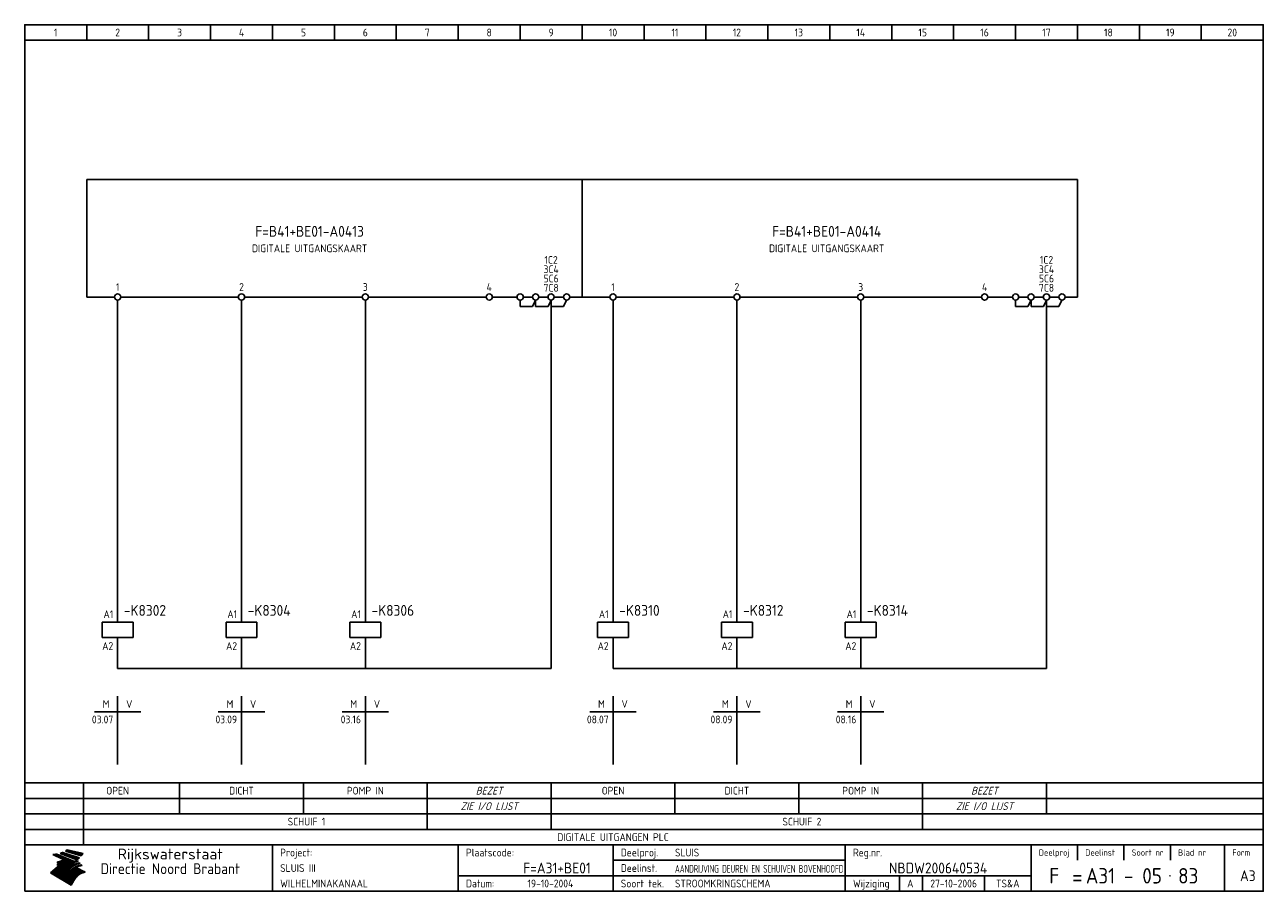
# Model space of a CAD drawing. Extents: x 10 to 410, y 10 to 290.
import ezdxf
from ezdxf.enums import TextEntityAlignment as Align

# ---------------------------------------------------------------- set-up
doc = ezdxf.new("R2010")
doc.units = 0
doc.header["$LTSCALE"] = 15
doc.header["$MEASUREMENT"] = 0
for name, color, linetype in [('0-25', 7, 'CONTINUOUS'), ('0-35', 2, 'CONTINUOUS'), ('0-50', 3, 'CONTINUOUS'), ('B-25', 7, 'CONTINUOUS'), ('B-35', 2, 'CONTINUOUS'), ('S-25', 7, 'CONTINUOUS')]:
    doc.layers.add(name, color=color, linetype=linetype)
doc.styles.add('ISO', font='iso.shx')
doc.styles.get("Standard").update_dxf_attribs({"font": 'iso.shx'})

# ---------------------------------------------------------------- blocks, each defined once
blk = doc.blocks.new('0035')
at = {"layer": 'S-25'}
blk.add_circle((0, 0), 1, dxfattribs=at)
at = {"layer": 'B-25'}
blk.add_attdef('OM1', text='', height=2.5, dxfattribs=at).set_placement((0, -3.01), align=Align.MIDDLE)
blk = doc.blocks.new('0059')
at = {"layer": 'S-25'}
for p, q in [((0, 0), (0, -5)), ((-5, -5), (5, -5)), ((-5, -10), (-5, -5)), ((5, -10), (5, -5)), ((-5, -10), (5, -10)), ((0, -10), (0, -15))]:
    blk.add_line(p, q, dxfattribs=at)
at = {"layer": 'B-25'}
for tag, p in [('KN1', (-1.43, -3.73)), ('KN2', (-1.43, -14.01))]:
    blk.add_attdef(tag, text='', height=2.5, dxfattribs=at).set_placement(p, align=Align.RIGHT)
at = {"layer": 'B-35'}
blk.add_attdef('KT', (7.14, -8.99), '', height=3.5, dxfattribs=at)
blk = doc.blocks.new('0060')
at = {"layer": 'S-25'}
for p, q in [((0, 0), (0, -22)), ((-7.5, -5), (0, -5)), ((7.5, -5), (0, -5))]:
    blk.add_line(p, q, dxfattribs=at)
at = {"layer": 'B-25', "style": 'ISO'}
blk.add_text('M', height=2.5, dxfattribs=at).set_placement((-3.75, -2.5), align=Align.MIDDLE_CENTER)
blk.add_text('V', height=2.5, dxfattribs=at).set_placement((3.75, -2.5), align=Align.MIDDLE)
at = {"layer": 'B-25'}
for tag, p in [('M1', (-1.43, -8.73)), ('M2', (-1.43, -12.73)), ('M3', (-1.43, -16.73)), ('M4', (-1.43, -20.73))]:
    blk.add_attdef(tag, text='', height=2.5, dxfattribs=at).set_placement(p, align=Align.RIGHT)
for tag, p in [('V1', (1.57, -8.73)), ('V2', (1.57, -12.73)), ('V3', (1.57, -16.73)), ('V4', (1.57, -20.73))]:
    blk.add_attdef(tag, p, '', height=2.5, dxfattribs=at)
blk = doc.blocks.new('KADERA3')
at = {"layer": '0-25'}
for p, q in [((30, 285), (30, 290)), ((50, 285), (50, 290)), ((70, 285), (70, 290)), ((90, 285), (90, 290)), ((110, 285), (110, 290)), ((130, 285), (130, 290)), ((150, 285), (150, 290)), ((170, 285), (170, 290)), ((190, 285), (190, 290)), ((210, 285), (210, 290)), ((230, 285), (230, 290)), ((250, 285), (250, 290)), ((270, 285), (270, 290)), ((290, 285), (290, 290)), ((310, 285), (310, 290)), ((330, 285), (330, 290)), ((350, 285), (350, 290)), ((370, 285), (370, 290)), ((390, 285), (390, 290)), ((10, 285), (410, 285)), ((410, 35), (10, 35)), ((410, 30), (10, 30)), ((350, 25), (350, 20)), ((365, 25), (365, 20)), ((380, 25), (380, 20)), ((200, 20), (275, 20)), ((150, 15), (335, 15)), ((292.5, 15), (292.5, 10)), ((300, 15), (300, 10)), ((320, 15), (320, 10))]:
    blk.add_line(p, q, dxfattribs=at)
at = {"layer": '0-25', "color": 7}
for p, q in [((19.1, 21.89), (25.12, 19)), ((19.1, 21.89), (25.12, 19)), ((19.17, 21.86), (20.7, 21.86)), ((19.29, 21.8), (20.83, 21.8)), ((19.4, 21.75), (20.96, 21.75)), ((19.52, 21.69), (21.09, 21.69)), ((19.64, 21.63), (21.22, 21.63)), ((19.74, 21.92), (20.56, 21.92)), ((19.75, 21.58), (21.36, 21.58)), ((19.87, 21.52), (21.49, 21.52)), ((19.99, 21.47), (21.62, 21.47)), ((20.11, 21.41), (21.75, 21.41)), ((20.22, 21.35), (21.88, 21.35)), ((20.25, 21.97), (20.43, 21.97)), ((20.34, 21.3), (22.02, 21.3)), ((20.38, 21.99), (26.02, 19.59)), ((20.38, 21.99), (26.02, 19.59)), ((20.46, 21.24), (22.15, 21.24)), ((20.57, 21.18), (22.28, 21.18)), ((20.69, 21.13), (22.41, 21.13)), ((20.81, 21.07), (22.55, 21.07)), ((20.92, 21.02), (22.68, 21.02)), ((21.04, 20.96), (22.81, 20.96)), ((21.16, 20.9), (22.94, 20.9)), ((21.27, 20.85), (23.07, 20.85)), ((21.39, 20.79), (23.21, 20.79)), ((21.47, 22.25), (26.83, 20.19)), ((21.47, 22.25), (26.83, 20.19)), ((21.49, 22.25), (23.07, 22.25)), ((21.51, 20.73), (23.34, 20.73)), ((21.6, 22.2), (23.25, 22.2)), ((21.63, 20.68), (23.47, 20.68)), ((21.65, 22.31), (22.89, 22.31)), ((21.74, 20.62), (23.6, 20.62)), ((21.75, 22.14), (23.42, 22.14)), ((21.8, 22.37), (22.71, 22.37)), ((21.86, 20.57), (23.73, 20.57)), ((21.9, 22.08), (23.6, 22.08)), ((21.94, 22.42), (22.53, 22.42)), ((21.98, 20.51), (23.87, 20.51)), ((22.04, 22.03), (23.78, 22.03)), ((22.06, 22.48), (22.36, 22.48)), ((22.09, 20.45), (24, 20.45)), ((22.18, 22.53), (27.65, 20.8)), ((22.18, 22.53), (27.65, 20.8)), ((22.19, 21.97), (23.96, 21.97)), ((22.21, 20.4), (24.13, 20.4)), ((22.33, 20.34), (24.26, 20.34)), ((22.34, 21.92), (24.13, 21.92)), ((22.37, 20), (23.08, 20)), ((22.44, 20.28), (24.4, 20.28)), ((22.48, 21.86), (24.31, 21.86)), ((22.49, 20.06), (23.04, 20.06)), ((22.56, 20.23), (24.53, 20.23)), ((22.61, 20.12), (22.93, 20.12)), ((22.63, 21.8), (24.49, 21.8)), ((22.68, 20.17), (24.66, 20.17)), ((22.71, 20.17), (22.82, 20.17)), ((23.11, 20.02), (22.77, 20.2)), ((23.11, 20.02), (22.77, 20.2)), ((22.78, 21.75), (24.67, 21.75)), ((22.79, 20.12), (24.79, 20.12)), ((22.91, 20.06), (24.92, 20.06)), ((22.92, 21.69), (24.85, 21.69)), ((23.03, 20), (25.06, 20)), ((23.07, 21.63), (25.02, 21.63)), ((23.14, 22.99), (28.22, 21.46)), ((23.14, 22.99), (28.22, 21.46)), ((23.15, 22.98), (25.33, 22.98)), ((23.22, 21.58), (25.2, 21.58)), ((23.23, 23.04), (25.09, 23.04)), ((23.32, 23.1), (24.84, 23.1)), ((23.34, 22.93), (25.57, 22.93)), ((23.36, 21.52), (25.38, 21.52)), ((23.4, 23.15), (24.6, 23.15)), ((23.49, 23.21), (24.36, 23.21)), ((23.51, 21.47), (25.56, 21.47)), ((23.52, 22.87), (25.81, 22.87)), ((23.57, 23.27), (24.12, 23.27)), ((23.64, 23.32), (23.87, 23.32)), ((23.66, 21.41), (25.74, 21.41)), ((23.7, 23.36), (28.82, 22.17)), ((23.7, 23.36), (28.82, 22.17)), ((23.71, 22.82), (26.06, 22.82)), ((23.8, 21.35), (25.91, 21.35)), ((23.9, 22.76), (26.3, 22.76)), ((23.95, 21.3), (26.09, 21.3)), ((24.09, 22.7), (26.54, 22.7)), ((24.09, 21.24), (26.27, 21.24)), ((24.24, 21.18), (26.45, 21.18)), ((24.27, 22.65), (26.78, 22.65)), ((24.39, 21.13), (26.62, 21.13)), ((24.46, 22.59), (27.03, 22.59)), ((24.53, 21.07), (26.8, 21.07)), ((24.65, 22.53), (27.27, 22.53)), ((24.68, 21.02), (26.98, 21.02)), ((24.83, 20.96), (27.16, 20.96)), ((24.84, 22.48), (27.51, 22.48)), ((24.97, 20.9), (27.34, 20.9)), ((25.02, 22.42), (27.75, 22.42)), ((25.12, 20.85), (27.51, 20.85)), ((25.21, 22.37), (28, 22.37)), ((25.27, 20.79), (27.63, 20.79)), ((25.4, 22.31), (28.24, 22.31)), ((25.41, 20.73), (27.57, 20.73)), ((25.56, 20.68), (27.51, 20.68)), ((25.58, 22.25), (28.48, 22.25)), ((25.71, 20.62), (27.44, 20.62)), ((25.77, 22.2), (28.72, 22.2)), ((25.85, 20.57), (27.37, 20.57)), ((25.96, 22.14), (28.79, 22.14)), ((26, 20.51), (27.29, 20.51)), ((26.15, 22.08), (28.75, 22.08)), ((26.15, 20.45), (27.22, 20.45)), ((26.29, 20.4), (27.14, 20.4)), ((26.33, 22.03), (28.71, 22.03)), ((26.44, 20.34), (27.06, 20.34)), ((26.52, 21.97), (28.66, 21.97)), ((26.59, 20.28), (26.97, 20.28)), ((26.71, 21.92), (28.62, 21.92)), ((26.73, 20.23), (26.89, 20.23)), ((26.9, 21.86), (28.57, 21.86)), ((27.08, 21.8), (28.52, 21.8)), ((27.27, 21.75), (28.48, 21.75)), ((27.46, 21.69), (28.43, 21.69)), ((27.65, 21.63), (28.38, 21.63)), ((27.83, 21.58), (28.33, 21.58)), ((28.02, 21.52), (28.28, 21.52)), ((28.21, 21.47), (28.22, 21.47)), ((20.58, 17.88), (18.3, 16)), ((20.58, 17.88), (18.3, 16)), ((24.94, 11.97), (18.3, 16)), ((24.94, 11.97), (18.3, 16)), ((18.31, 16.01), (20.96, 16.01)), ((18.38, 16.07), (21.46, 16.07)), ((18.45, 16.12), (21.88, 16.12)), ((18.52, 16.18), (22.15, 16.18)), ((18.59, 16.23), (22.38, 16.23)), ((18.65, 16.29), (22.58, 16.29)), ((18.72, 16.35), (22.75, 16.35)), ((18.79, 16.4), (22.91, 16.4)), ((18.86, 16.46), (20.6, 16.46)), ((18.93, 16.52), (20.6, 16.52)), ((18.99, 16.57), (20.6, 16.57)), ((19.06, 16.63), (20.6, 16.63)), ((19.13, 16.68), (20.6, 16.68)), ((19.2, 16.74), (20.6, 16.74)), ((19.27, 16.8), (20.6, 16.8)), ((19.33, 16.85), (21.07, 16.85)), ((19.4, 16.91), (21.55, 16.91)), ((19.47, 16.97), (21.88, 16.97)), ((19.54, 17.02), (22.13, 17.02)), ((19.61, 17.08), (22.34, 17.08)), ((19.67, 17.13), (20.6, 17.13)), ((19.74, 17.19), (20.6, 17.19)), ((19.81, 17.25), (20.6, 17.25)), ((19.88, 17.3), (20.6, 17.3)), ((19.95, 17.36), (20.6, 17.36)), ((20.01, 17.42), (20.6, 17.42)), ((20.08, 17.47), (20.93, 17.47)), ((20.15, 17.53), (21.26, 17.53)), ((20.22, 17.58), (21.51, 17.58)), ((20.29, 17.64), (21.72, 17.64)), ((20.35, 17.7), (21.9, 17.7)), ((20.42, 17.75), (22.07, 17.75)), ((20.49, 17.81), (22.22, 17.81)), ((20.56, 17.87), (22.36, 17.87)), ((20.6, 19.11), (20.58, 19.51)), ((20.6, 19.11), (20.58, 19.51)), ((20.58, 19.5), (22.09, 19.5)), ((20.58, 19.44), (21.95, 19.44)), ((20.59, 19.38), (21.79, 19.38)), ((20.59, 19.33), (21.62, 19.33)), ((20.59, 19.27), (21.42, 19.27)), ((20.6, 19.22), (21.2, 19.22)), ((20.6, 19.16), (20.93, 19.16)), ((20.6, 19.11), (20.69, 19.12)), ((20.6, 19.11), (20.69, 19.12)), ((20.6, 18.79), (20.77, 18.81)), ((20.6, 18.79), (20.77, 18.81)), ((20.6, 18.29), (20.6, 18.79)), ((20.6, 18.29), (20.6, 18.79)), ((20.6, 18.77), (22.46, 18.77)), ((20.6, 18.71), (22.33, 18.71)), ((20.6, 18.65), (22.19, 18.65)), ((20.6, 18.6), (22.04, 18.6)), ((20.6, 18.54), (21.87, 18.54)), ((20.6, 18.48), (21.68, 18.48)), ((20.6, 18.43), (21.46, 18.43)), ((20.6, 18.37), (21.21, 18.37)), ((20.6, 18.32), (20.87, 18.32)), ((20.6, 18.29), (20.88, 18.32)), ((20.6, 18.29), (20.88, 18.32)), ((20.6, 17.88), (20.86, 17.91)), ((20.6, 17.88), (20.86, 17.91)), ((20.6, 17.43), (20.97, 17.48)), ((20.6, 17.43), (20.97, 17.48)), ((20.6, 17.43), (20.6, 17.09)), ((20.6, 17.43), (20.6, 17.09)), ((20.6, 17.09), (21.26, 17.16)), ((20.6, 17.09), (21.26, 17.16)), ((20.6, 16.8), (21.37, 16.89)), ((20.6, 16.8), (21.37, 16.89)), ((20.6, 16.8), (20.6, 16.45)), ((20.6, 16.8), (20.6, 16.45)), ((20.6, 16.45), (21.56, 16.56)), ((20.6, 16.45), (21.56, 16.56)), ((20.6, 15.97), (21.67, 16.09)), ((20.6, 15.97), (21.67, 16.09)), ((20.7, 16.46), (23.06, 16.46)), ((20.9, 19.55), (22.23, 19.55)), ((20.9, 18.82), (22.59, 18.82)), ((20.98, 17.92), (22.5, 17.92)), ((21.02, 17.13), (22.53, 17.13)), ((21.19, 19.61), (22.35, 19.61)), ((21.2, 16.52), (23.2, 16.52)), ((21.32, 18.88), (22.71, 18.88)), ((21.32, 17.98), (22.62, 17.98)), ((21.42, 19.67), (22.47, 19.67)), ((21.47, 17.19), (22.7, 17.19)), ((21.59, 18.03), (22.74, 18.03)), ((21.61, 18.93), (22.82, 18.93)), ((21.62, 19.72), (22.59, 19.72)), ((21.72, 16.57), (23.32, 16.57)), ((21.77, 17.25), (22.85, 17.25)), ((21.8, 19.78), (22.69, 19.78)), ((21.8, 18.09), (22.85, 18.09)), ((21.84, 18.99), (22.92, 18.99)), ((21.96, 19.83), (22.79, 19.83)), ((21.99, 18.15), (22.95, 18.15)), ((22.01, 17.3), (22.99, 17.3)), ((22.03, 19.05), (23.03, 19.05)), ((22.1, 16.63), (23.44, 16.63)), ((22.11, 19.89), (22.89, 19.89)), ((22.16, 18.2), (23.05, 18.2)), ((22.21, 19.1), (23.12, 19.1)), ((22.21, 17.36), (23.12, 17.36)), ((22.24, 19.95), (22.99, 19.95)), ((22.31, 18.26), (23.15, 18.26)), ((22.36, 19.16), (23.22, 19.16)), ((22.38, 16.68), (23.56, 16.68)), ((22.39, 17.42), (23.24, 17.42)), ((22.45, 18.32), (23.24, 18.32)), ((22.51, 19.22), (23.3, 19.22)), ((22.56, 17.47), (23.36, 17.47)), ((22.59, 18.37), (23.33, 18.37)), ((22.6, 16.74), (23.66, 16.74)), ((22.64, 19.27), (23.39, 19.27)), ((22.71, 18.43), (23.42, 18.43)), ((22.71, 17.53), (23.47, 17.53)), ((22.77, 19.33), (23.47, 19.33)), ((22.79, 16.8), (23.77, 16.8)), ((22.83, 18.48), (23.5, 18.48)), ((22.84, 17.58), (23.57, 17.58)), ((22.89, 19.38), (23.55, 19.38)), ((22.94, 18.54), (23.58, 18.54)), ((22.96, 16.85), (23.86, 16.85)), ((22.97, 17.64), (23.67, 17.64)), ((23, 19.44), (23.63, 19.44)), ((23.04, 18.6), (23.66, 18.6)), ((23.1, 19.5), (23.72, 19.5)), ((23.1, 17.7), (23.77, 17.7)), ((23.12, 16.91), (23.96, 16.91)), ((23.14, 18.65), (23.74, 18.65)), ((23.15, 19.95), (25.19, 19.95)), ((23.21, 19.55), (23.8, 19.55)), ((23.21, 17.75), (23.86, 17.75)), ((23.21, 16.01), (28.9, 16.01)), ((23.24, 18.71), (23.82, 18.71)), ((23.26, 19.89), (25.32, 19.89)), ((23.26, 16.97), (24.05, 16.97)), ((23.3, 19.61), (23.88, 19.61)), ((23.32, 17.81), (23.95, 17.81)), ((23.33, 18.77), (23.91, 18.77)), ((23.37, 16.07), (29.08, 16.07)), ((23.38, 19.83), (25.45, 19.83)), ((23.39, 19.67), (23.81, 19.67)), ((23.39, 17.02), (24.14, 17.02)), ((23.42, 18.82), (23.99, 18.82)), ((23.42, 17.87), (24.03, 17.87)), ((23.45, 19.7), (23.58, 19.79)), ((23.45, 19.7), (23.58, 19.79)), ((23.48, 19.72), (23.7, 19.72)), ((23.5, 19.78), (25.58, 19.78)), ((23.51, 18.88), (24.07, 18.88)), ((23.51, 16.12), (29.27, 16.12)), ((23.52, 17.92), (24.11, 17.92)), ((23.52, 17.08), (24.22, 17.08)), ((23.54, 18.9), (24.3, 19.42)), ((23.54, 18.9), (24.3, 19.42)), ((23.56, 19.78), (23.59, 19.78)), ((23.56, 19.39), (23.9, 19.62)), ((23.56, 19.39), (23.9, 19.62)), ((23.58, 19.79), (23.9, 19.62)), ((23.58, 19.79), (23.9, 19.62)), ((23.59, 18.93), (24.15, 18.93)), ((23.61, 19.72), (25.72, 19.72)), ((23.62, 17.98), (24.2, 17.98)), ((23.63, 17.13), (24.3, 17.13)), ((23.65, 18.59), (24.62, 19.25)), ((23.65, 18.59), (24.62, 19.25)), ((29.41, 16.17), (23.65, 16.17)), ((23.67, 18.99), (24.23, 18.99)), ((23.71, 18.03), (24.28, 18.03)), ((23.73, 19.67), (25.85, 19.67)), ((23.75, 19.05), (24.32, 19.05)), ((23.75, 17.19), (24.38, 17.19)), ((23.77, 16.23), (29.47, 16.23)), ((23.79, 18.09), (24.36, 18.09)), ((23.83, 19.1), (24.4, 19.1)), ((23.85, 19.61), (25.98, 19.61)), ((23.85, 17.25), (24.46, 17.25)), ((23.88, 18.15), (24.44, 18.15)), ((23.89, 16.29), (29.36, 16.29)), ((23.92, 19.16), (24.48, 19.16)), ((23.94, 18.19), (25.23, 19.07)), ((23.94, 18.19), (25.23, 19.07)), ((23.95, 17.3), (24.55, 17.3)), ((23.96, 19.55), (25.96, 19.55)), ((23.96, 18.2), (24.53, 18.2)), ((24, 19.22), (24.56, 19.22)), ((24, 16.35), (29.24, 16.35)), ((24.04, 18.26), (24.61, 18.26)), ((24.05, 17.36), (24.63, 17.36)), ((24.06, 17.88), (25.34, 18.76)), ((24.06, 17.88), (25.34, 18.76)), ((24.08, 19.5), (25.88, 19.5)), ((24.08, 19.27), (24.58, 19.27)), ((24.11, 16.4), (29.13, 16.4)), ((24.13, 18.32), (24.69, 18.32)), ((24.14, 17.42), (24.71, 17.42)), ((24.16, 19.33), (24.47, 19.33)), ((24.2, 19.44), (25.79, 19.44)), ((24.21, 18.37), (24.77, 18.37)), ((24.21, 16.46), (29.02, 16.46)), ((24.23, 17.47), (24.79, 17.47)), ((24.24, 17.48), (25.52, 18.36)), ((24.24, 17.48), (25.52, 18.36)), ((24.25, 19.38), (24.36, 19.38)), ((24.29, 18.43), (24.85, 18.43)), ((24.3, 19.42), (24.62, 19.25)), ((24.3, 19.42), (24.62, 19.25)), ((24.31, 19.38), (25.71, 19.38)), ((24.31, 17.53), (24.87, 17.53)), ((24.31, 16.52), (28.91, 16.52)), ((24.35, 17.17), (25.64, 18.05)), ((24.35, 17.17), (25.64, 18.05)), ((24.37, 18.48), (24.94, 18.48)), ((24.39, 17.58), (24.96, 17.58)), ((24.4, 16.57), (28.79, 16.57)), ((24.43, 19.33), (25.62, 19.33)), ((24.45, 18.54), (25.02, 18.54)), ((24.47, 17.64), (25.04, 17.64)), ((24.49, 16.63), (28.68, 16.63)), ((24.54, 18.6), (25.1, 18.6)), ((24.55, 19.27), (25.54, 19.27)), ((24.56, 17.7), (25.12, 17.7)), ((24.57, 16.68), (28.57, 16.68)), ((24.62, 18.65), (25.18, 18.65)), ((24.63, 16.72), (25.91, 17.6)), ((24.63, 16.72), (25.91, 17.6)), ((24.64, 17.75), (25.2, 17.75)), ((24.66, 16.74), (28.45, 16.74)), ((24.67, 19.22), (25.45, 19.22)), ((24.7, 18.71), (25.27, 18.71)), ((24.72, 17.81), (25.29, 17.81)), ((24.74, 16.8), (28.34, 16.8)), ((24.78, 19.16), (25.37, 19.16)), ((24.78, 18.77), (25.34, 18.77)), ((24.8, 17.87), (25.37, 17.87)), ((24.82, 16.85), (28.23, 16.85)), ((24.87, 18.82), (25.4, 18.82)), ((24.89, 17.92), (25.45, 17.92)), ((24.9, 19.1), (25.28, 19.1)), ((24.9, 16.91), (28.11, 16.91)), ((24.95, 18.88), (25.45, 18.88)), ((24.97, 17.98), (25.53, 17.98)), ((24.99, 16.97), (28, 16.97)), ((25.02, 19.05), (25.2, 19.05)), ((25.03, 18.93), (25.51, 18.93)), ((25.05, 18.03), (25.61, 18.03)), ((25.07, 17.02), (27.89, 17.02)), ((25.11, 18.99), (25.57, 18.99)), ((26.02, 19.59), (25.12, 19)), ((26.02, 19.59), (25.12, 19)), ((25.13, 18.09), (25.68, 18.09)), ((25.15, 17.08), (27.77, 17.08)), ((25.19, 19.05), (25.63, 19.05)), ((25.21, 18.15), (25.75, 18.15)), ((25.23, 17.13), (27.66, 17.13)), ((25.26, 19.1), (25.7, 19.1)), ((25.3, 18.2), (25.82, 18.2)), ((25.31, 17.19), (27.55, 17.19)), ((25.33, 19.16), (25.77, 19.16)), ((25.38, 18.26), (25.89, 18.26)), ((25.39, 19.22), (25.85, 19.22)), ((25.4, 17.25), (27.43, 17.25)), ((25.46, 18.32), (25.97, 18.32)), ((25.47, 19.27), (25.93, 19.27)), ((25.48, 17.3), (27.32, 17.3)), ((25.54, 19.33), (26.03, 19.33)), ((25.54, 18.37), (26.06, 18.37)), ((25.56, 17.36), (27.21, 17.36)), ((25.62, 18.43), (26.14, 18.43)), ((25.63, 19.38), (26.13, 19.38)), ((25.64, 17.42), (27.1, 17.42)), ((25.7, 18.48), (26.24, 18.48)), ((25.72, 19.44), (26.24, 19.44)), ((25.73, 17.47), (26.98, 17.47)), ((25.79, 18.54), (26.34, 18.54)), ((25.81, 17.53), (26.87, 17.53)), ((25.82, 19.5), (26.36, 19.5)), ((25.89, 18.6), (26.46, 18.6)), ((25.89, 17.58), (26.76, 17.58)), ((25.93, 19.55), (26.53, 19.55)), ((25.96, 17.64), (26.64, 17.64)), ((25.99, 18.65), (26.58, 18.65)), ((26.04, 17.7), (26.59, 17.7)), ((26.06, 19.61), (26.85, 19.61)), ((26.1, 18.71), (26.72, 18.71)), ((26.12, 17.75), (26.67, 17.75)), ((26.2, 17.81), (26.76, 17.81)), ((26.21, 19.67), (27.23, 19.67)), ((26.23, 18.77), (26.89, 18.77)), ((26.29, 17.87), (26.86, 17.87)), ((26.37, 18.82), (27.09, 18.82)), ((26.39, 17.92), (26.97, 17.92)), ((26.44, 19.72), (27.18, 19.72)), ((26.49, 17.98), (27.09, 17.98)), ((26.53, 18.88), (27.34, 18.88)), ((26.56, 17.68), (29.54, 16.2)), ((26.56, 17.68), (29.54, 16.2)), ((26.6, 18.03), (27.22, 18.03)), ((26.72, 18.09), (27.38, 18.09)), ((26.73, 18.93), (27.66, 18.93)), ((26.85, 18.15), (27.56, 18.15)), ((26.99, 18.99), (27.9, 18.99)), ((27, 18.2), (27.8, 18.2)), ((27.13, 19.78), (27.25, 19.64)), ((27.13, 19.78), (27.25, 19.64)), ((27.18, 18.26), (28.13, 18.26)), ((27.26, 19.05), (27.84, 19.05)), ((27.39, 18.32), (28.47, 18.32)), ((27.7, 18.37), (28.49, 18.37)), ((27.78, 19.1), (27.93, 18.96)), ((27.78, 19.1), (27.93, 18.96)), ((28, 18.43), (28.44, 18.43)), ((28.29, 15.83), (29.54, 16.2)), ((28.29, 15.83), (29.54, 16.2)), ((28.39, 18.48), (28.54, 18.32)), ((28.39, 18.48), (28.54, 18.32)), ((29.54, 16.2), (29.45, 16.17)), ((29.54, 16.2), (29.45, 16.17)), ((29.46, 16.18), (29.47, 16.18)), ((18.38, 15.95), (20.6, 15.95)), ((18.47, 15.9), (20.6, 15.9)), ((18.57, 15.84), (20.6, 15.84)), ((18.66, 15.78), (20.6, 15.78)), ((18.75, 15.73), (20.6, 15.73)), ((18.85, 15.67), (20.6, 15.67)), ((18.94, 15.62), (20.6, 15.62)), ((19.03, 15.56), (27.83, 15.56)), ((19.12, 15.5), (27.75, 15.5)), ((19.22, 15.45), (27.66, 15.45)), ((19.31, 15.39), (27.58, 15.39)), ((19.4, 15.33), (27.5, 15.33)), ((19.49, 15.28), (27.43, 15.28)), ((19.59, 15.22), (27.36, 15.22)), ((19.68, 15.17), (27.29, 15.17)), ((19.77, 15.11), (27.22, 15.11)), ((19.86, 15.05), (27.15, 15.05)), ((19.96, 15), (27.09, 15)), ((20.05, 14.94), (27.02, 14.94)), ((20.14, 14.88), (26.96, 14.88)), ((20.24, 14.83), (26.9, 14.83)), ((20.33, 14.77), (26.84, 14.77)), ((20.42, 14.72), (26.79, 14.72)), ((20.51, 14.66), (26.73, 14.66)), ((20.6, 15.97), (20.6, 15.58)), ((20.6, 15.97), (20.6, 15.58)), ((20.6, 15.58), (21.95, 15.73)), ((20.6, 15.58), (21.95, 15.73)), ((20.61, 14.6), (26.68, 14.6)), ((20.7, 14.55), (26.62, 14.55)), ((20.79, 14.49), (26.57, 14.49)), ((20.88, 14.43), (26.52, 14.43)), ((20.94, 15.62), (27.92, 15.62)), ((20.98, 14.38), (26.47, 14.38)), ((21.07, 14.32), (26.42, 14.32)), ((21.16, 14.27), (26.38, 14.27)), ((21.25, 14.21), (26.33, 14.21)), ((21.35, 14.15), (26.29, 14.15)), ((21.44, 14.1), (26.24, 14.1)), ((21.45, 15.67), (28.01, 15.67)), ((21.53, 14.04), (26.2, 14.04)), ((21.63, 13.98), (26.16, 13.98)), ((21.72, 13.93), (26.12, 13.93)), ((21.81, 13.87), (26.08, 13.87)), ((21.9, 13.82), (26.04, 13.82)), ((21.96, 15.73), (28.11, 15.73)), ((22, 13.76), (26, 13.76)), ((22.09, 13.7), (25.96, 13.7)), ((22.18, 13.65), (25.93, 13.65)), ((22.27, 13.59), (25.89, 13.59)), ((22.34, 15.78), (28.21, 15.78)), ((22.37, 13.53), (25.86, 13.53)), ((22.46, 13.48), (25.82, 13.48)), ((22.55, 13.42), (25.79, 13.42)), ((22.62, 15.84), (28.33, 15.84)), ((22.65, 13.37), (25.76, 13.37)), ((22.74, 13.31), (25.73, 13.31)), ((22.83, 13.25), (25.69, 13.25)), ((22.84, 15.9), (28.52, 15.9)), ((22.92, 13.2), (25.66, 13.2)), ((23.02, 13.14), (25.63, 13.14)), ((23.04, 15.95), (28.71, 15.95)), ((23.11, 13.08), (25.59, 13.08)), ((23.2, 13.03), (25.56, 13.03)), ((23.29, 12.97), (25.53, 12.97)), ((23.39, 12.92), (25.5, 12.92)), ((23.48, 12.86), (25.46, 12.86)), ((23.57, 12.8), (25.43, 12.8)), ((23.66, 12.75), (25.4, 12.75)), ((23.76, 12.69), (25.36, 12.69)), ((23.85, 12.63), (25.33, 12.63)), ((23.94, 12.58), (25.3, 12.58)), ((24.04, 12.52), (25.26, 12.52)), ((24.13, 12.47), (25.23, 12.47)), ((24.22, 12.41), (25.2, 12.41)), ((24.31, 12.35), (25.17, 12.35)), ((24.41, 12.3), (25.13, 12.3)), ((24.5, 12.24), (25.1, 12.24)), ((24.59, 12.18), (25.07, 12.18)), ((24.68, 12.13), (25.03, 12.13)), ((24.78, 12.07), (25, 12.07)), ((24.87, 12.02), (24.97, 12.02)), ((24.94, 11.97), (25.81, 13.45)), ((24.94, 11.97), (25.81, 13.45))]:
    blk.add_line(p, q, dxfattribs=at)
for centre, radius, start, end in [((19.15, 29.7), 7.8, 269.6055, 279.0886), ((19.15, 29.7), 7.8, 269.6055, 279.0886), ((19.93, 25.38), 5.91, 276.3402, 298.7463), ((19.93, 25.38), 5.91, 276.3402, 298.7463), ((19.84, 25.09), 6.03, 278.129, 302.868), ((19.84, 25.09), 6.03, 278.129, 302.868), ((19.84, 27.26), 5.27, 288.0217, 296.3084), ((19.84, 27.26), 5.27, 288.0217, 296.3084), ((20.49, 27.56), 5.28, 300.0654, 307.393), ((20.49, 27.56), 5.28, 300.0654, 307.393), ((24.11, 24.7), 5.26, 301.1147, 312.2814), ((24.11, 24.7), 5.26, 301.1147, 312.2814), ((21.95, 27.32), 8.59, 316.9248, 323.1399), ((21.95, 27.32), 8.59, 316.9248, 323.1399), ((20.21, 23.78), 5.91, 273.6149, 304.3803), ((20.21, 23.78), 5.91, 273.6149, 304.3803), ((20.35, 24.56), 5.76, 274.164, 302.5474), ((20.35, 24.56), 5.76, 274.164, 302.5474), ((20.05, 24.28), 6.02, 277.9472, 305.7139), ((20.05, 24.28), 6.02, 277.9472, 305.7139), ((20.04, 23.49), 6.09, 278.8115, 306.4242), ((20.04, 23.49), 6.09, 278.8115, 306.4242), ((20.53, 23.07), 5.96, 277.0519, 304.973), ((20.53, 23.07), 5.96, 277.0519, 304.973), ((20.72, 22.76), 5.91, 276.3402, 304.3803), ((20.72, 22.76), 5.91, 276.3402, 304.3803), ((21.06, 22.34), 5.81, 274.9043, 303.1745), ((21.06, 22.34), 5.81, 274.9043, 303.1745), ((20.82, 22.06), 6.04, 278.1111, 305.8489), ((20.82, 22.06), 6.04, 278.1111, 305.8489), ((21.3, 21.6), 5.91, 276.3402, 304.3803), ((21.3, 21.6), 5.91, 276.3402, 304.3803), ((27.05, 17.17), 2.63, 107.4286, 133.7799), ((27.05, 17.17), 2.63, 107.4286, 133.7799), ((27.45, 16.91), 2.81, 110.4143, 138.7411), ((27.45, 16.91), 2.81, 110.4143, 138.7411), ((27.57, 15.64), 3.4, 98.1566, 126.9045), ((27.57, 15.64), 3.4, 98.1566, 126.9045), ((27.91, 15.54), 3.39, 100.5835, 132.088), ((27.91, 15.54), 3.39, 100.5835, 132.088), ((28.21, 14.74), 3.67, 95.7581, 128.7216), ((28.21, 14.74), 3.67, 95.7581, 128.7216), ((27.01, 16.84), 2.93, 87.7348, 104.8316), ((27.01, 16.84), 2.93, 87.7348, 104.8316), ((27.37, 15.71), 3.93, 91.7838, 103.2817), ((27.37, 15.71), 3.93, 91.7838, 103.2817), ((28.4, 15.05), 3.21, 96.3886, 125.0052), ((28.4, 15.05), 3.21, 96.3886, 125.0052), ((27.82, 16.31), 2.8, 90.634, 105.1984), ((27.82, 16.31), 2.8, 90.634, 105.1984), ((28.19, 15.04), 3.93, 93.8342, 103.2817), ((28.19, 15.04), 3.93, 93.8342, 103.2817), ((28.58, 15.69), 2.8, 93.8141, 105.1984), ((28.58, 15.69), 2.8, 93.8141, 105.1984), ((28.95, 14.41), 3.93, 96.0135, 103.2817), ((28.95, 14.41), 3.93, 96.0135, 103.2817), ((31.24, 10.26), 6.3, 117.9568, 149.6251), ((31.24, 10.26), 6.3, 117.9568, 149.6251)]:
    blk.add_arc(centre, radius, start, end, dxfattribs=at)
at = {"layer": '0-35'}
for p, q in [((90, 25), (90, 10)), ((150, 25), (150, 10)), ((200, 25), (200, 10)), ((275, 25), (275, 10)), ((335, 25), (335, 10)), ((397.5, 25), (397.5, 10))]:
    blk.add_line(p, q, dxfattribs=at)
at = {"layer": '0-50'}
for p, q in [((10, 25), (410, 25)), ((348.75, 15), (351.25, 15)), ((348.75, 13.5), (351.25, 13.5))]:
    blk.add_line(p, q, dxfattribs=at)
blk.add_lwpolyline([(10, 10), (410, 10), (410, 290), (10, 290)], close=True, dxfattribs=at)
at = {"layer": '0-50', "const_width": 0.25}
blk.add_lwpolyline([(379.75, 15, 1), (380, 15, 1)], format="xyb", close=True, dxfattribs=at)
at = {"layer": '0-25', "style": 'ISO'}
for s, height, p in [('Project:', 2.5, (92.5, 22.5)), ('Plaatscode:', 2.5, (152.5, 22.5)), ('Deelproj.', 2.5, (202.5, 22.5)), ('Reg.nr.', 2.5, (277.5, 22.5)), ('Deelproj', 2, (337.5, 22.5)), ('Deelinst', 2, (352.5, 22.5)), ('Soort nr', 2, (367.5, 22.5)), ('Blad nr', 2, (382.5, 22.5)), ('Form', 2, (400, 22.5)), ('Deelinst.', 2.5, (202.5, 17.5)), ('Datum:', 2.5, (152.5, 12.5)), ('Soort tek.', 2.5, (202.5, 12.5)), ('Wijziging', 2.5, (277.5, 12.5))]:
    blk.add_text(s, height=height, dxfattribs=at).set_placement(p, align=Align.MIDDLE_LEFT)
for tag, p in [('STR1', (20, 287.5)), ('STR2', (40, 287.5)), ('STR3', (60, 287.5)), ('STR4', (80, 287.5)), ('STR5', (100, 287.5)), ('STR6', (120, 287.5)), ('STR7', (140, 287.5)), ('STR8', (160, 287.5)), ('STR9', (180, 287.5)), ('STR10', (200, 287.5)), ('STR11', (220, 287.5)), ('STR12', (240, 287.5)), ('STR13', (260, 287.5)), ('STR14', (280, 287.5)), ('STR15', (300, 287.5)), ('STR16', (320, 287.5)), ('STR17', (340, 287.5)), ('STR18', (360, 287.5)), ('STR19', (380, 287.5)), ('STR20', (400, 287.5)), ('W', (180, 12.5)), ('Z', (310, 12.5)), ('Y', (327.5, 12.5))]:
    blk.add_attdef(tag, text='', height=2.5, dxfattribs=at).set_placement(p, align=Align.MIDDLE)
for tag, p in [('N', (220, 22.5)), ('B', (92.5, 17.5)), ('P', (220, 17.5)), ('C', (92.5, 12.5)), ('U', (220, 12.5)), ('REV', (295, 12.5))]:
    blk.add_attdef(tag, text='', height=2.5, dxfattribs=at).set_placement(p, align=Align.MIDDLE_LEFT)
at = {"layer": '0-35', "style": 'ISO', "width": 1.00614}
blk.add_text('Rijkswaterstaat', height=3.5, dxfattribs=at).set_placement((40, 20.28), (74, 20.28), align=Align.FIT)
at = {"layer": '0-35', "color": 2, "style": 'ISO', "width": 0.948867}
blk.add_text('Directie Noord Brabant', height=3.5, dxfattribs=at).set_placement((34.5, 15.53), (79.5, 15.53), align=Align.FIT)
at = {"layer": '0-35', "style": 'ISO'}
for tag, p in [('X', (178.5, 17.5)), ('FORM', (402.5, 15))]:
    blk.add_attdef(tag, text='', height=3.5, dxfattribs=at).set_placement(p, align=Align.MIDDLE_LEFT)
blk.add_attdef('RNR', text='', height=3.5, dxfattribs=at).set_placement((305, 17.5), align=Align.MIDDLE)
at = {"layer": '0-50', "style": 'ISO'}
for tag, p in [('M', (342.5, 15)), ('O', (365, 15))]:
    blk.add_attdef(tag, text='', height=5, dxfattribs=at).set_placement(p, align=Align.MIDDLE)
blk.add_attdef('Q', text='', height=5, dxfattribs=at).set_placement((382.5, 15), align=Align.MIDDLE_LEFT)

msp = doc.modelspace()

# ---------------------------------------------------------------- linework, layer by layer
at = {"layer": '0-25'}
for p, q in [((10, 45), (410, 45)), ((10, 40), (410, 40))]:
    msp.add_line(p, q, dxfattribs=at)
at = {"layer": 'B-25'}
for p, q in [((29, 45), (29, 25)), ((60, 45), (60, 35)), ((100, 45), (100, 35)), ((140, 45), (140, 30)), ((180, 45), (180, 30)), ((220, 45), (220, 35)), ((260, 45), (260, 35)), ((300, 45), (300, 30)), ((340, 45), (340, 35))]:
    msp.add_line(p, q, dxfattribs=at)
at = {"layer": 'S-25'}
for p, q in [((30, 240), (30, 202)), ((30, 240), (350, 240)), ((190, 240), (190, 202)), ((190, 240), (190, 202)), ((350, 240), (350, 202)), ((30, 202), (39.02, 202)), ((40, 201), (40, 102)), ((40.98, 202), (79, 202)), ((80, 201), (80, 102)), ((81, 202), (119, 202)), ((120, 201), (120, 102)), ((121, 202), (159, 202)), ((161, 202), (169, 202)), ((170, 201), (170, 199)), ((171, 202), (174, 202)), ((175, 201), (174, 199)), ((175, 201), (175, 199)), ((176, 202), (179, 202)), ((180, 201), (179, 199)), ((180, 201), (180, 82)), ((180, 201), (180, 199)), ((181, 202), (184, 202)), ((185, 201), (184, 199)), ((186, 202), (190, 202)), ((190, 202), (199.02, 202)), ((200, 201), (200, 102)), ((200.98, 202), (239, 202)), ((240, 201), (240, 102)), ((241, 202), (279, 202)), ((280, 201), (280, 102)), ((281, 202), (319, 202)), ((321, 202), (329, 202)), ((330, 201), (330, 199)), ((331, 202), (334, 202)), ((335, 201), (334, 199)), ((335, 201), (335, 199)), ((336, 202), (339, 202)), ((340, 201), (339, 199)), ((340, 201), (340, 82)), ((340, 201), (340, 199)), ((341, 202), (344, 202)), ((345, 201), (344, 199)), ((346, 202), (350, 202)), ((174, 199), (170, 199)), ((179, 199), (175, 199)), ((184, 199), (180, 199)), ((334, 199), (330, 199)), ((339, 199), (335, 199)), ((344, 199), (340, 199)), ((40, 87), (40, 82)), ((80, 87), (80, 82)), ((120, 87), (120, 82)), ((200, 87), (200, 82)), ((240, 87), (240, 82)), ((280, 87), (280, 82)), ((40, 82), (180, 82)), ((200, 82), (340, 82))]:
    msp.add_line(p, q, dxfattribs=at)

# ---------------------------------------------------------------- block references
ref = msp.add_blockref('KADERA3', (0, 0), dxfattribs=at)
ref.add_attrib('B', 'SLUIS III', dxfattribs={"layer": '0-25', "height": 2.5, "style": 'ISO'}).set_placement((92.5, 17.5), align=Align.MIDDLE_LEFT)
ref.add_attrib('C', 'WILHELMINAKANAAL', dxfattribs={"layer": '0-25', "height": 2.5, "style": 'ISO'}).set_placement((92.5, 12.5), align=Align.MIDDLE_LEFT)
ref.add_attrib('N', 'SLUIS', dxfattribs={"layer": '0-25', "height": 2.5, "style": 'ISO'}).set_placement((220, 22.5), align=Align.MIDDLE_LEFT)
ref.add_attrib('U', 'STROOMKRINGSCHEMA', dxfattribs={"layer": '0-25', "height": 2.5, "style": 'ISO'}).set_placement((220, 12.5), align=Align.MIDDLE_LEFT)
ref.add_attrib('M', 'F', dxfattribs={"layer": '0-50', "height": 5, "style": 'ISO'}).set_placement((342.5, 15), align=Align.MIDDLE)
ref.add_attrib('O', 'A31 - 05', dxfattribs={"layer": '0-50', "height": 5, "style": 'ISO'}).set_placement((365, 15), align=Align.MIDDLE)
ref.add_attrib('Q', '83', dxfattribs={"layer": '0-50', "height": 5, "style": 'ISO'}).set_placement((382.5, 15), align=Align.MIDDLE_LEFT)
ref.add_attrib('X', 'F=A31+BE01', dxfattribs={"layer": '0-35', "height": 3.5, "style": 'ISO'}).set_placement((171, 17.5), align=Align.MIDDLE_LEFT)
ref.add_attrib('RNR', 'NBDW200640534', dxfattribs={"layer": '0-35', "height": 3.5, "style": 'ISO'}).set_placement((305, 17.5), align=Align.MIDDLE)
ref.add_attrib('W', '19-10-2004', dxfattribs={"layer": '0-25', "height": 2.5, "style": 'ISO'}).set_placement((179.75, 12.5), align=Align.MIDDLE)
ref.add_attrib('FORM', 'A3', dxfattribs={"layer": '0-35', "height": 3.5, "style": 'ISO'}).set_placement((402.5, 15), align=Align.MIDDLE_LEFT)
ref.add_attrib('REV', 'A', dxfattribs={"layer": '0-25', "height": 2.5, "style": 'ISO'}).set_placement((295, 12.5), align=Align.MIDDLE_LEFT)
ref.add_attrib('Z', '27-10-2006', dxfattribs={"layer": '0-25', "height": 2.5, "style": 'ISO'}).set_placement((310, 12.5), align=Align.MIDDLE)
ref.add_attrib('Y', 'TS&A', dxfattribs={"layer": '0-25', "height": 2.5, "style": 'ISO'}).set_placement((327.5, 12.5), align=Align.MIDDLE)
ref.add_attrib('STR1', '1', dxfattribs={"layer": '0-25', "height": 2.5, "style": 'ISO'}).set_placement((20, 287.5), align=Align.MIDDLE)
ref.add_attrib('STR2', '2', dxfattribs={"layer": '0-25', "height": 2.5, "style": 'ISO'}).set_placement((40, 287.5), align=Align.MIDDLE)
ref.add_attrib('STR3', '3', dxfattribs={"layer": '0-25', "height": 2.5, "style": 'ISO'}).set_placement((60, 287.5), align=Align.MIDDLE)
ref.add_attrib('STR4', '4', dxfattribs={"layer": '0-25', "height": 2.5, "style": 'ISO'}).set_placement((80, 287.5), align=Align.MIDDLE)
ref.add_attrib('STR5', '5', dxfattribs={"layer": '0-25', "height": 2.5, "style": 'ISO'}).set_placement((100, 287.5), align=Align.MIDDLE)
ref.add_attrib('STR6', '6', dxfattribs={"layer": '0-25', "height": 2.5, "style": 'ISO'}).set_placement((120, 287.5), align=Align.MIDDLE)
ref.add_attrib('STR7', '7', dxfattribs={"layer": '0-25', "height": 2.5, "style": 'ISO'}).set_placement((140, 287.5), align=Align.MIDDLE)
ref.add_attrib('STR8', '8', dxfattribs={"layer": '0-25', "height": 2.5, "style": 'ISO'}).set_placement((160, 287.5), align=Align.MIDDLE)
ref.add_attrib('STR9', '9', dxfattribs={"layer": '0-25', "height": 2.5, "style": 'ISO'}).set_placement((180, 287.5), align=Align.MIDDLE)
ref.add_attrib('STR10', '10', dxfattribs={"layer": '0-25', "height": 2.5, "style": 'ISO'}).set_placement((200, 287.5), align=Align.MIDDLE)
ref.add_attrib('STR11', '11', dxfattribs={"layer": '0-25', "height": 2.5, "style": 'ISO'}).set_placement((220, 287.5), align=Align.MIDDLE)
ref.add_attrib('STR12', '12', dxfattribs={"layer": '0-25', "height": 2.5, "style": 'ISO'}).set_placement((240, 287.5), align=Align.MIDDLE)
ref.add_attrib('STR13', '13', dxfattribs={"layer": '0-25', "height": 2.5, "style": 'ISO'}).set_placement((260, 287.5), align=Align.MIDDLE)
ref.add_attrib('STR14', '14', dxfattribs={"layer": '0-25', "height": 2.5, "style": 'ISO'}).set_placement((280, 287.5), align=Align.MIDDLE)
ref.add_attrib('STR15', '15', dxfattribs={"layer": '0-25', "height": 2.5, "style": 'ISO'}).set_placement((300, 287.5), align=Align.MIDDLE)
ref.add_attrib('STR16', '16', dxfattribs={"layer": '0-25', "height": 2.5, "style": 'ISO'}).set_placement((320, 287.5), align=Align.MIDDLE)
ref.add_attrib('STR17', '17', dxfattribs={"layer": '0-25', "height": 2.5, "style": 'ISO'}).set_placement((340, 287.5), align=Align.MIDDLE)
ref.add_attrib('STR18', '18', dxfattribs={"layer": '0-25', "height": 2.5, "style": 'ISO'}).set_placement((360, 287.5), align=Align.MIDDLE)
ref.add_attrib('STR19', '19', dxfattribs={"layer": '0-25', "height": 2.5, "style": 'ISO'}).set_placement((380, 287.5), align=Align.MIDDLE)
ref.add_attrib('STR20', '20', dxfattribs={"layer": '0-25', "height": 2.5, "style": 'ISO'}).set_placement((400, 287.5), align=Align.MIDDLE)
ref = msp.add_blockref('0035', (40, 202), dxfattribs=at)
ref.add_attrib('OM1', '1', dxfattribs={"layer": 'B-25', "height": 2.5}).set_placement((40, 205.25), align=Align.MIDDLE)
ref = msp.add_blockref('0035', (80, 202), dxfattribs=at)
ref.add_attrib('OM1', '2', dxfattribs={"layer": 'B-25', "height": 2.5}).set_placement((80, 205.25), align=Align.MIDDLE)
ref = msp.add_blockref('0035', (120, 202), dxfattribs=at)
ref.add_attrib('OM1', '3', dxfattribs={"layer": 'B-25', "height": 2.5}).set_placement((120, 205.25), align=Align.MIDDLE)
ref = msp.add_blockref('0035', (160, 202), dxfattribs=at)
ref.add_attrib('OM1', '4', dxfattribs={"layer": 'B-25', "height": 2.5}).set_placement((160, 205.25), align=Align.MIDDLE)
ref = msp.add_blockref('0035', (200, 202), dxfattribs=at)
ref.add_attrib('OM1', '1', dxfattribs={"layer": 'B-25', "height": 2.5}).set_placement((200, 205.25), align=Align.MIDDLE)
ref = msp.add_blockref('0035', (240, 202), dxfattribs=at)
ref.add_attrib('OM1', '2', dxfattribs={"layer": 'B-25', "height": 2.5}).set_placement((240, 205.25), align=Align.MIDDLE)
ref = msp.add_blockref('0035', (280, 202), dxfattribs=at)
ref.add_attrib('OM1', '3', dxfattribs={"layer": 'B-25', "height": 2.5}).set_placement((280, 205.25), align=Align.MIDDLE)
ref = msp.add_blockref('0035', (320, 202), dxfattribs=at)
ref.add_attrib('OM1', '4', dxfattribs={"layer": 'B-25', "height": 2.5}).set_placement((320, 205.25), align=Align.MIDDLE)
for p in [(170, 202), (175, 202), (180, 202), (185, 202), (330, 202), (335, 202), (340, 202), (345, 202)]:
    msp.add_blockref('0035', p, dxfattribs=at)
ref = msp.add_blockref('0059', (40, 102), dxfattribs=at)
ref.add_attrib('KT', '-K8302', (42, 99), dxfattribs={"layer": 'B-35', "height": 3.5})
ref.add_attrib('KN1', 'A1', dxfattribs={"layer": 'B-25', "height": 2.5}).set_placement((38.57, 98.27), align=Align.RIGHT)
ref.add_attrib('KN2', 'A2', dxfattribs={"layer": 'B-25', "height": 2.5}).set_placement((38.57, 87.99), align=Align.RIGHT)
ref = msp.add_blockref('0059', (80, 102), dxfattribs=at)
ref.add_attrib('KT', '-K8304', (82, 99), dxfattribs={"layer": 'B-35', "height": 3.5})
ref.add_attrib('KN1', 'A1', dxfattribs={"layer": 'B-25', "height": 2.5}).set_placement((78.57, 98.27), align=Align.RIGHT)
ref.add_attrib('KN2', 'A2', dxfattribs={"layer": 'B-25', "height": 2.5}).set_placement((78.57, 87.99), align=Align.RIGHT)
ref = msp.add_blockref('0059', (120, 102), dxfattribs=at)
ref.add_attrib('KT', '-K8306', (122, 99), dxfattribs={"layer": 'B-35', "height": 3.5})
ref.add_attrib('KN1', 'A1', dxfattribs={"layer": 'B-25', "height": 2.5}).set_placement((118.57, 98.27), align=Align.RIGHT)
ref.add_attrib('KN2', 'A2', dxfattribs={"layer": 'B-25', "height": 2.5}).set_placement((118.57, 87.99), align=Align.RIGHT)
ref = msp.add_blockref('0059', (200, 102), dxfattribs=at)
ref.add_attrib('KT', '-K8310', (202, 99), dxfattribs={"layer": 'B-35', "height": 3.5})
ref.add_attrib('KN1', 'A1', dxfattribs={"layer": 'B-25', "height": 2.5}).set_placement((198.57, 98.27), align=Align.RIGHT)
ref.add_attrib('KN2', 'A2', dxfattribs={"layer": 'B-25', "height": 2.5}).set_placement((198.57, 87.99), align=Align.RIGHT)
ref = msp.add_blockref('0059', (240, 102), dxfattribs=at)
ref.add_attrib('KT', '-K8312', (242, 99), dxfattribs={"layer": 'B-35', "height": 3.5})
ref.add_attrib('KN1', 'A1', dxfattribs={"layer": 'B-25', "height": 2.5}).set_placement((238.57, 98.27), align=Align.RIGHT)
ref.add_attrib('KN2', 'A2', dxfattribs={"layer": 'B-25', "height": 2.5}).set_placement((238.57, 87.99), align=Align.RIGHT)
ref = msp.add_blockref('0059', (280, 102), dxfattribs=at)
ref.add_attrib('KT', '-K8314', (282, 99), dxfattribs={"layer": 'B-35', "height": 3.5})
ref.add_attrib('KN1', 'A1', dxfattribs={"layer": 'B-25', "height": 2.5}).set_placement((278.57, 98.27), align=Align.RIGHT)
ref.add_attrib('KN2', 'A2', dxfattribs={"layer": 'B-25', "height": 2.5}).set_placement((278.57, 87.99), align=Align.RIGHT)
for p, values in [((40, 73), {'M1': '03.07'}), ((80, 73), {'M1': '03.09'}), ((120, 73), {'M1': '03.16'}), ((200, 73), {'M1': '08.07'}), ((240, 73), {'M1': '08.09'}), ((280, 73), {'M1': '08.16'})]:
    msp.add_blockref('0060', p, dxfattribs=at).add_auto_attribs(values)

# ---------------------------------------------------------------- texts
at = {"layer": 'B-25', "style": 'ISO'}
for s, p in [('DIGITALE UITGANGSKAART', (102, 217.75)), ('DIGITALE UITGANGSKAART', (269, 217.75)), ('3C4', (180, 211)), ('1C2', (180, 214)), ('3C4', (340, 211)), ('1C2', (340, 214)), ('5C6', (180, 208)), ('5C6', (340, 208)), ('7C8', (180, 205)), ('7C8', (340, 205)), ('OPEN', (40, 42.5)), ('DICHT', (80, 42.5)), ('POMP IN', (120, 42.5)), ('OPEN', (200, 42.5)), ('DICHT', (240, 42.5)), ('POMP IN', (280, 42.5)), ('SCHUIF 1', (101, 32.5)), ('SCHUIF 2', (261, 32.5)), ('DIGITALE UITGANGEN PLC', (200, 27.5))]:
    msp.add_text(s, height=2.5, dxfattribs=at).set_placement(p, align=Align.MIDDLE)
at = {"layer": 'B-25', "style": 'ISO', "oblique": 15}
for s, p in [('BEZET', (160, 42.5)), ('BEZET', (320, 42.5)), ('ZIE I/O LIJST', (160, 37.5)), ('ZIE I/O LIJST', (320, 37.5))]:
    msp.add_text(s, height=2.5, dxfattribs=at).set_placement(p, align=Align.MIDDLE)
at = {"layer": 'B-25', "style": 'ISO', "width": 0.801744}
msp.add_text('AANDRIJVING DEUREN EN SCHUIVEN BOVENHOOFD', height=2.5, dxfattribs=at).set_placement((220, 16), (274.4, 16), align=Align.FIT)
at = {"layer": 'B-35', "style": 'ISO'}
for s, p in [('F=B41+BE01-A0413', (102, 223.25)), ('F=B41+BE01-A0414', (269, 223.25))]:
    msp.add_text(s, height=3.5, dxfattribs=at).set_placement(p, align=Align.MIDDLE)

doc.saveas('drawing.dxf')
